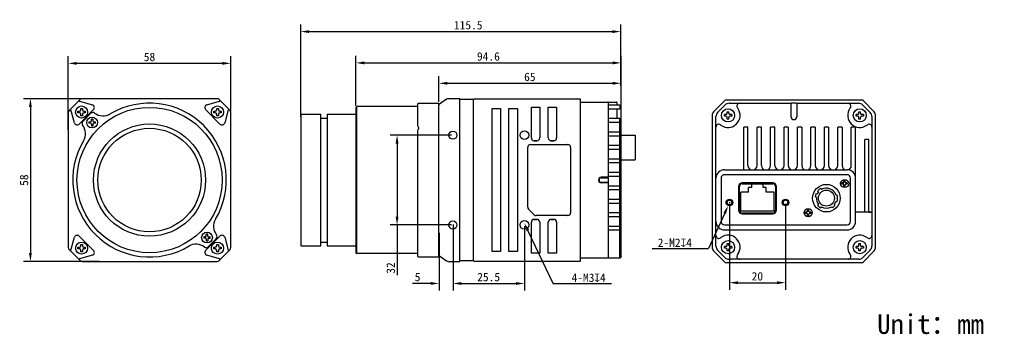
# Model space of a CAD drawing. Header units: millimetres. Extents: x 50 to 401, y 160 to 273.
import ezdxf

# ---------------------------------------------------------------- set-up
doc = ezdxf.new("R2010")
doc.units = ezdxf.units.MM
doc.header["$LTSCALE"] = 23.1
doc.header["$PDMODE"] = 3
doc.header["$PDSIZE"] = 8
doc.layers.get('0').update_dxf_attribs({"linetype": 'CONTINUOUS'})
doc.layers.get('Defpoints').update_dxf_attribs({"linetype": 'CONTINUOUS'})
doc.layers.add('20_ALL_FEATURES', color=7, linetype='CONTINUOUS')
doc.layers.add('51__DRAFT_DIMS', color=7, linetype='CONTINUOUS')
doc.styles.get("Standard").update_dxf_attribs({"font": 'simfang.ttf'})
doc.dimstyles.new('DIMSTYLE_1', dxfattribs={"dimtxt": 3, "dimasz": 3, "dimexe": 2.5, "dimexo": 0.5, "dimgap": 0.75, "dimtad": 1, "dimdsep": 46, "dimtxsty": 'STANDARD', "dimblk": '_FILLED', "dimblk1": '_FILLED', "dimblk2": '_FILLED', "dimcen": 0.09, "dimclrt": 3, "dimazin": 2, "dimtp": 0.3, "dimtm": 0.3, "dimtfac": 1, "dimtofl": 0, "dimtmove": 0, "dimatfit": 3, "dimldrblk": '_FILLED', "dimfxl": 1, "dimtolj": 1, "dimarcsym": 0})
doc.dimstyles.new('DIMSTYLE_2', dxfattribs={"dimtxt": 3, "dimasz": 3, "dimexe": 2.5, "dimexo": 0.5, "dimgap": 0.75, "dimtad": 1, "dimdec": 1, "dimdsep": 46, "dimtxsty": 'STANDARD', "dimblk": '_FILLED', "dimblk1": '_FILLED', "dimblk2": '_FILLED', "dimcen": 0.09, "dimclrt": 3, "dimadec": 1, "dimazin": 2, "dimtp": 0.3, "dimtm": 0.3, "dimtfac": 1, "dimtdec": 1, "dimtofl": 0, "dimtmove": 0, "dimatfit": 3, "dimldrblk": '_FILLED', "dimfxl": 1, "dimtolj": 1, "dimarcsym": 0})
doc.dimstyles.new('DIMSTYLE_3', dxfattribs={"dimtxt": 3, "dimasz": 3, "dimexe": 2.5, "dimexo": 0.5, "dimgap": 0.75, "dimtad": 1, "dimdsep": 46, "dimtxsty": 'STANDARD', "dimblk": '_FILLED', "dimblk1": '_FILLED', "dimblk2": '_FILLED', "dimcen": 0.09, "dimclrt": 3, "dimazin": 2, "dimtp": 0.2, "dimtm": 0.2, "dimtfac": 1, "dimtofl": 0, "dimtmove": 0, "dimatfit": 3, "dimldrblk": '_FILLED', "dimfxl": 1, "dimtolj": 1, "dimarcsym": 0})
doc.dimstyles.new('DIMSTYLE_4', dxfattribs={"dimtxt": 3, "dimasz": 3, "dimexe": 2.5, "dimexo": 0.5, "dimtad": 1, "dimdsep": 46, "dimtxsty": 'STANDARD', "dimblk": '_FILLED', "dimblk1": '_FILLED', "dimblk2": '_FILLED', "dimcen": 0.09, "dimclrt": 3, "dimazin": 2, "dimtp": 0.1, "dimtm": 0.1, "dimtfac": 1, "dimtofl": 0, "dimtmove": 0, "dimatfit": 1, "dimldrblk": '_FILLED', "dimfxl": 1, "dimtolj": 1, "dimarcsym": 0})
doc.dimstyles.new('DIMSTYLE_6', dxfattribs={"dimtxt": 3, "dimasz": 3, "dimexe": 2.5, "dimexo": 0.5, "dimgap": 0.75, "dimtad": 1, "dimdsep": 46, "dimtxsty": 'STANDARD', "dimblk": '_FILLED', "dimblk1": '_FILLED', "dimblk2": '_FILLED', "dimcen": 0.09, "dimclrt": 3, "dimazin": 2, "dimtp": 0.2, "dimtm": 0.2, "dimtfac": 1, "dimtofl": 0, "dimtmove": 0, "dimatfit": 3, "dimldrblk": '_FILLED', "dimfxl": 1, "dimtolj": 1, "dimarcsym": 0})

# ---------------------------------------------------------------- blocks, each defined once
blk = doc.blocks.new('_FILLED')
at = {"color": 0, "linetype": 'ByBlock'}
blk.add_solid([(0, 0), (-1, 0.17), (-1, -0.17)], dxfattribs=at)
blk = doc.blocks.new('*D1')
at = {"layer": '51__DRAFT_DIMS', "color": 0, "lineweight": -2}
for p, q in [((67.33, 233.3), (67.33, 259.45)), ((122.33, 256.95), (70.33, 256.95)), ((125.33, 239.93), (125.33, 259.45))]:
    blk.add_line(p, q, dxfattribs=at)
at = {"layer": 'Defpoints', "color": 0}
for p in [(67.33, 256.95), (125.33, 239.43), (67.33, 232.8)]:
    blk.add_point(p, dxfattribs=at)
at = {"layer": '51__DRAFT_DIMS', "color": 0, "linetype": 'ByBlock', "lineweight": -2, "xscale": 3, "yscale": 3, "zscale": 3, "rotation": 180}
blk.add_blockref('_FILLED', (67.33, 256.95), dxfattribs=at)
at = {"layer": '51__DRAFT_DIMS', "color": 0, "linetype": 'ByBlock', "lineweight": -2, "xscale": 3, "yscale": 3, "zscale": 3}
blk.add_blockref('_FILLED', (125.33, 256.95), dxfattribs=at)
at = {"layer": '51__DRAFT_DIMS', "color": 3, "insert": (96.31, 260.74), "char_height": 3, "attachment_point": 2}
blk.add_mtext('\\A1;\\A1;{\\C256;58}', dxfattribs=at)
blk = doc.blocks.new('*D2')
at = {"layer": '51__DRAFT_DIMS', "color": 0, "lineweight": -2}
for p, q in [((78.38, 244.35), (51.32, 244.35)), ((53.82, 241.35), (53.82, 189.35)), ((78.38, 186.35), (51.32, 186.35))]:
    blk.add_line(p, q, dxfattribs=at)
at = {"layer": 'Defpoints', "color": 0}
for p in [(78.88, 244.35), (53.82, 186.35), (78.88, 186.35)]:
    blk.add_point(p, dxfattribs=at)
at = {"layer": '51__DRAFT_DIMS', "color": 0, "linetype": 'ByBlock', "lineweight": -2, "xscale": 3, "yscale": 3, "zscale": 3}
for p, rotation in [((53.82, 244.35), 90), ((53.82, 186.35), 270)]:
    blk.add_blockref('_FILLED', p, dxfattribs=dict(at, rotation=rotation))
at = {"layer": '51__DRAFT_DIMS', "color": 3, "insert": (50.04, 215.32), "char_height": 3, "attachment_point": 2, "rotation": 90}
blk.add_mtext('\\A1;\\A1;{\\C256;58}', dxfattribs=at)
blk = doc.blocks.new('*D3')
at = {"layer": '51__DRAFT_DIMS', "color": 0, "lineweight": -2}
for p, q in [((169.97, 241.75), (169.97, 259.61)), ((172.97, 257.11), (261.61, 257.11)), ((264.61, 235.4), (264.61, 259.61))]:
    blk.add_line(p, q, dxfattribs=at)
at = {"layer": 'Defpoints', "color": 0}
for p in [(264.61, 257.11), (169.97, 241.25), (264.61, 234.9)]:
    blk.add_point(p, dxfattribs=at)
at = {"layer": '51__DRAFT_DIMS', "color": 0, "linetype": 'ByBlock', "lineweight": -2, "xscale": 3, "yscale": 3, "zscale": 3, "rotation": 180}
blk.add_blockref('_FILLED', (169.97, 257.11), dxfattribs=at)
at = {"layer": '51__DRAFT_DIMS', "color": 0, "linetype": 'ByBlock', "lineweight": -2, "xscale": 3, "yscale": 3, "zscale": 3}
blk.add_blockref('_FILLED', (264.61, 257.11), dxfattribs=at)
at = {"layer": '51__DRAFT_DIMS', "color": 3, "insert": (217.25, 260.92), "char_height": 3, "attachment_point": 2}
blk.add_mtext('\\A1;\\A1;{\\C256;94.6}', dxfattribs=at)
blk = doc.blocks.new('*D4')
at = {"layer": '51__DRAFT_DIMS', "color": 0, "lineweight": -2}
for p, q in [((199.57, 243.25), (199.57, 252.34)), ((202.57, 249.84), (261.61, 249.84)), ((264.61, 234.2), (264.61, 252.34))]:
    blk.add_line(p, q, dxfattribs=at)
at = {"layer": 'Defpoints', "color": 0}
for p in [(264.61, 249.84), (199.57, 242.75), (264.61, 233.7)]:
    blk.add_point(p, dxfattribs=at)
at = {"layer": '51__DRAFT_DIMS', "color": 0, "linetype": 'ByBlock', "lineweight": -2, "xscale": 3, "yscale": 3, "zscale": 3, "rotation": 180}
blk.add_blockref('_FILLED', (199.57, 249.84), dxfattribs=at)
at = {"layer": '51__DRAFT_DIMS', "color": 0, "linetype": 'ByBlock', "lineweight": -2, "xscale": 3, "yscale": 3, "zscale": 3}
blk.add_blockref('_FILLED', (264.61, 249.84), dxfattribs=at)
at = {"layer": '51__DRAFT_DIMS', "color": 3, "insert": (232.03, 253.63), "char_height": 3, "attachment_point": 2}
blk.add_mtext('\\A1;\\A1;{\\C256;65}', dxfattribs=at)
blk = doc.blocks.new('*D6')
at = {"layer": '51__DRAFT_DIMS', "color": 0, "lineweight": -2}
for p, q in [((204.07, 231.35), (182.15, 231.35)), ((184.65, 228.35), (184.65, 202.35)), ((204.07, 199.35), (182.15, 199.35)), ((184.65, 199.35), (184.65, 181.44))]:
    blk.add_line(p, q, dxfattribs=at)
at = {"layer": 'Defpoints', "color": 0}
for p in [(204.57, 231.35), (184.65, 199.35), (204.57, 199.35)]:
    blk.add_point(p, dxfattribs=at)
at = {"layer": '51__DRAFT_DIMS', "color": 0, "linetype": 'ByBlock', "lineweight": -2, "xscale": 3, "yscale": 3, "zscale": 3}
for p, rotation in [((184.65, 231.35), 90), ((184.65, 199.35), 270)]:
    blk.add_blockref('_FILLED', p, dxfattribs=dict(at, rotation=rotation))
at = {"layer": '51__DRAFT_DIMS', "color": 3, "insert": (180.87, 186.04), "char_height": 3, "attachment_point": 3, "rotation": 90}
blk.add_mtext('\\A1;\\A1;{\\C256;32}', dxfattribs=at)
blk = doc.blocks.new('*D10')
at = {"layer": '51__DRAFT_DIMS', "color": 0}
for p, q in [((303.25, 207.35), (303.43, 207.35)), ((303.34, 207.26), (303.34, 207.44))]:
    blk.add_line(p, q, dxfattribs=at)
at = {"layer": '51__DRAFT_DIMS', "color": 0, "lineweight": -2}
for p in [(301.56, 203.49), (275.67, 190.9)]:
    blk.add_line(p, (295.75, 190.9), dxfattribs=at)
at = {"layer": 'Defpoints', "color": 0}
for p in [(303.86, 208.49), (302.81, 206.22)]:
    blk.add_point(p, dxfattribs=at)
at = {"layer": '51__DRAFT_DIMS', "color": 0, "linetype": 'ByBlock', "lineweight": -2, "xscale": 3, "yscale": 3, "zscale": 3, "rotation": 65.2508382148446}
blk.add_blockref('_FILLED', (302.81, 206.22), dxfattribs=at)
at = {"layer": '51__DRAFT_DIMS', "color": 3, "insert": (289.84, 194.52), "char_height": 3, "attachment_point": 3}
blk.add_mtext('\\A1;{\\C256;2-M\\A1;2\\Fgdt.shx|c168;x\\fFangSong|b0|i0|c134|p0;4}', dxfattribs=at)
blk = doc.blocks.new('*D11')
at = {"layer": '51__DRAFT_DIMS', "color": 0, "lineweight": -2}
for p, q in [((303.25, 206.85), (303.25, 176.26)), ((323.25, 206.85), (323.25, 176.26)), ((306.25, 178.76), (320.25, 178.76))]:
    blk.add_line(p, q, dxfattribs=at)
at = {"layer": 'Defpoints', "color": 0}
for p in [(303.25, 207.35), (323.25, 207.35), (323.25, 178.76)]:
    blk.add_point(p, dxfattribs=at)
at = {"layer": '51__DRAFT_DIMS', "color": 0, "linetype": 'ByBlock', "lineweight": -2, "xscale": 3, "yscale": 3, "zscale": 3, "rotation": 180}
blk.add_blockref('_FILLED', (303.25, 178.76), dxfattribs=at)
at = {"layer": '51__DRAFT_DIMS', "color": 0, "linetype": 'ByBlock', "lineweight": -2, "xscale": 3, "yscale": 3, "zscale": 3}
blk.add_blockref('_FILLED', (323.25, 178.76), dxfattribs=at)
at = {"layer": '51__DRAFT_DIMS', "color": 3, "insert": (313.22, 182.55), "char_height": 3, "attachment_point": 2}
blk.add_mtext('\\A1;\\A1;{\\C256;20}', dxfattribs=at)
blk = doc.blocks.new('*D20')
at = {"layer": '51__DRAFT_DIMS', "color": 0, "lineweight": -2}
for p in [(231.36, 197.3), (261.15, 178.38)]:
    blk.add_line(p, (240.34, 178.38), dxfattribs=at)
at = {"layer": 'Defpoints', "color": 0}
for p in [(230.07, 200.01), (231.15, 197.75)]:
    blk.add_point(p, dxfattribs=at)
at = {"layer": '51__DRAFT_DIMS', "color": 0, "linetype": 'ByBlock', "lineweight": -2, "xscale": 3, "yscale": 3, "zscale": 3, "rotation": 115.3839413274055}
blk.add_blockref('_FILLED', (230.07, 200.01), dxfattribs=at)
at = {"layer": '51__DRAFT_DIMS', "color": 3, "insert": (246.92, 182.04), "char_height": 3, "attachment_point": 1}
blk.add_mtext('\\A1;{\\C256;4-M\\A1;3\\Fgdt.shx|c168;x\\fFangSong|b0|i0|c0|p0;4}', dxfattribs=at)
blk = doc.blocks.new('*D100')
at = {"layer": '51__DRAFT_DIMS', "color": 0, "lineweight": -2}
for p, q in [((150.27, 238), (150.27, 270.76)), ((264.44, 248.9), (264.44, 270.76)), ((153.27, 268.26), (261.44, 268.26))]:
    blk.add_line(p, q, dxfattribs=at)
at = {"layer": 'Defpoints', "color": 0}
for p in [(264.44, 268.26), (264.44, 248.4), (150.27, 237.5)]:
    blk.add_point(p, dxfattribs=at)
at = {"layer": '51__DRAFT_DIMS', "color": 0, "linetype": 'ByBlock', "lineweight": -2, "xscale": 3, "yscale": 3, "zscale": 3, "rotation": 180}
blk.add_blockref('_FILLED', (150.27, 268.26), dxfattribs=at)
at = {"layer": '51__DRAFT_DIMS', "color": 0, "linetype": 'ByBlock', "lineweight": -2, "xscale": 3, "yscale": 3, "zscale": 3}
blk.add_blockref('_FILLED', (264.44, 268.26), dxfattribs=at)
at = {"layer": '51__DRAFT_DIMS', "color": 3, "insert": (210.04, 270.53), "char_height": 3, "attachment_point": 5}
blk.add_mtext('\\A1;{\\C256;115.5}', dxfattribs=at)
blk = doc.blocks.new('*D110')
at = {"layer": '51__DRAFT_DIMS', "color": 0, "lineweight": -2}
for p, q in [((204.64, 198.95), (204.64, 175.98)), ((230.14, 198.95), (230.14, 175.98)), ((207.64, 178.48), (227.14, 178.48))]:
    blk.add_line(p, q, dxfattribs=at)
at = {"layer": 'Defpoints', "color": 0}
for p in [(204.64, 199.45), (230.14, 199.45), (230.14, 178.48)]:
    blk.add_point(p, dxfattribs=at)
at = {"layer": '51__DRAFT_DIMS', "color": 0, "linetype": 'ByBlock', "lineweight": -2, "xscale": 3, "yscale": 3, "zscale": 3, "rotation": 180}
blk.add_blockref('_FILLED', (204.64, 178.48), dxfattribs=at)
at = {"layer": '51__DRAFT_DIMS', "color": 0, "linetype": 'ByBlock', "lineweight": -2, "xscale": 3, "yscale": 3, "zscale": 3}
blk.add_blockref('_FILLED', (230.14, 178.48), dxfattribs=at)
at = {"layer": '51__DRAFT_DIMS', "color": 3, "insert": (217.33, 182.28), "char_height": 3, "attachment_point": 2}
blk.add_mtext('\\A1;\\A1;{\\C256;25.5}', dxfattribs=at)
blk = doc.blocks.new('*D111')
at = {"layer": '51__DRAFT_DIMS', "color": 0, "lineweight": -2}
for p, q in [((204.64, 199.45), (204.64, 176)), ((199.64, 196.51), (199.64, 176)), ((196.64, 178.5), (190.2, 178.5)), ((207.64, 178.5), (210.64, 178.5))]:
    blk.add_line(p, q, dxfattribs=at)
at = {"layer": 'Defpoints', "color": 0}
for p in [(199.64, 197.01), (204.64, 199.95), (204.64, 178.5)]:
    blk.add_point(p, dxfattribs=at)
at = {"layer": '51__DRAFT_DIMS', "color": 0, "linetype": 'ByBlock', "lineweight": -2, "xscale": 3, "yscale": 3, "zscale": 3}
blk.add_blockref('_FILLED', (199.64, 178.5), dxfattribs=at)
at = {"layer": '51__DRAFT_DIMS', "color": 0, "linetype": 'ByBlock', "lineweight": -2, "xscale": 3, "yscale": 3, "zscale": 3, "rotation": 180}
blk.add_blockref('_FILLED', (204.64, 178.5), dxfattribs=at)
at = {"layer": '51__DRAFT_DIMS', "color": 3, "insert": (190.95, 182.29), "char_height": 3, "attachment_point": 1}
blk.add_mtext('\\A1;\\A1;{\\C256;5}', dxfattribs=at)

msp = doc.modelspace()

# ---------------------------------------------------------------- linework, layer by layer
for p, q in [((353.042, 203.963), (348.224, 203.963)), ((353.047, 203.927), (354.047, 203.927)), ((354.047, 203.927), (353.047, 203.927))]:
    msp.add_line(p, q)
at = {"layer": '20_ALL_FEATURES'}
for p, q in [((67.626, 240.142), (71.54, 244.056)), ((71.351, 243.446), (75.929, 242.152)), ((120.418, 244.349), (72.247, 244.349)), ((116.736, 242.152), (121.315, 243.446)), ((125.04, 240.142), (121.126, 244.056)), ((191.975, 242.449), (192.275, 242.749)), ((191.975, 242.448), (191.975, 234.747)), ((192.275, 242.749), (199.575, 242.749)), ((199.575, 187.948), (199.575, 242.749)), ((202.317, 244.168), (199.746, 242.368)), ((207.075, 244.349), (202.89, 244.349)), ((207.075, 186.349), (207.075, 244.349)), ((207.075, 243.049), (207.175, 243.049)), ((207.175, 244.199), (211.975, 244.199)), ((211.975, 186.499), (211.975, 244.199)), ((212.075, 243.249), (211.975, 243.249)), ((212.075, 244.349), (249.875, 244.349)), ((227.575, 244.349), (249.875, 244.349)), ((227.575, 244.349), (249.875, 244.349)), ((249.875, 244.349), (250.075, 244.149)), ((249.875, 244.349), (250.075, 244.149)), ((249.875, 244.349), (250.075, 244.149)), ((249.875, 244.349), (250.075, 244.149)), ((250.075, 186.549), (250.075, 244.149)), ((250.075, 186.549), (250.075, 244.149)), ((250.075, 186.549), (250.075, 244.149)), ((250.075, 186.549), (250.075, 244.149)), ((250.075, 243.149), (262.815, 243.149)), ((250.075, 243.149), (262.815, 243.149)), ((260.015, 242.949), (260.015, 237.349)), ((260.015, 242.949), (260.015, 237.349)), ((263.015, 242.949), (263.015, 242.149)), ((263.015, 242.949), (263.015, 242.149)), ((297.54, 239.692), (301.454, 243.606)), ((302.161, 243.899), (350.333, 243.899)), ((303.125, 242.699), (325.247, 242.699)), ((325.247, 242.699), (325.447, 242.899)), ((325.247, 237.899), (325.247, 242.699)), ((325.447, 242.899), (327.047, 242.899)), ((327.047, 242.899), (327.247, 242.699)), ((327.247, 242.699), (327.247, 237.899)), ((327.247, 242.699), (327.44, 242.699)), ((327.447, 242.699), (349.369, 242.699)), ((351.04, 243.606), (354.954, 239.692)), ((67.333, 239.434), (67.333, 191.263)), ((69.53, 235.753), (68.236, 240.331)), ((70.783, 239.299), (70.783, 239.899)), ((70.783, 239.899), (71.283, 239.899)), ((71.283, 239.299), (70.783, 239.299)), ((71.199, 235.317), (76.364, 240.482)), ((71.783, 240.399), (71.783, 240.899)), ((71.783, 240.899), (72.383, 240.899)), ((72.383, 240.899), (72.383, 240.399)), ((75.418, 239.162), (72.519, 236.264)), ((72.883, 239.899), (73.383, 239.899)), ((73.383, 239.299), (72.883, 239.299)), ((73.383, 239.899), (73.383, 239.299)), ((121.466, 235.317), (116.301, 240.482)), ((119.283, 239.299), (119.283, 239.899)), ((119.283, 239.899), (119.783, 239.899)), ((119.783, 239.299), (119.283, 239.299)), ((120.283, 240.399), (120.283, 240.899)), ((120.283, 240.899), (120.883, 240.899)), ((120.883, 240.899), (120.883, 240.399)), ((121.383, 239.899), (121.883, 239.899)), ((121.883, 239.299), (121.383, 239.299)), ((121.883, 239.899), (121.883, 239.299)), ((124.43, 240.331), (123.136, 235.753)), ((125.333, 191.263), (125.333, 239.434)), ((169.975, 241.249), (170.275, 241.549)), ((169.975, 241.248), (169.975, 189.449)), ((170.275, 189.149), (170.275, 241.549)), ((191.975, 241.549), (170.275, 241.549)), ((218.575, 189.849), (218.575, 240.849)), ((218.575, 240.849), (221.575, 240.849)), ((218.575, 189.849), (218.575, 240.849)), ((218.575, 240.849), (221.575, 240.849)), ((221.575, 240.849), (221.575, 189.849)), ((221.575, 240.849), (221.575, 189.849)), ((224.575, 189.849), (224.575, 240.849)), ((224.575, 240.849), (227.575, 240.849)), ((224.575, 189.849), (224.575, 240.849)), ((224.575, 240.849), (227.575, 240.849)), ((224.575, 189.849), (224.575, 240.849)), ((224.575, 240.849), (227.575, 240.849)), ((227.575, 240.849), (227.575, 189.849)), ((227.575, 240.849), (227.575, 189.849)), ((227.575, 240.849), (227.575, 189.849)), ((232.575, 230.349), (232.575, 241.349)), ((232.575, 241.349), (235.575, 241.349)), ((232.575, 230.349), (232.575, 241.349)), ((232.575, 241.349), (235.575, 241.349)), ((232.575, 230.349), (232.575, 241.349)), ((232.575, 241.349), (235.575, 241.349)), ((235.575, 241.349), (235.575, 230.349)), ((235.575, 241.349), (235.575, 230.349)), ((235.575, 241.349), (235.575, 230.349)), ((238.575, 241.349), (241.575, 241.349)), ((238.575, 230.349), (238.575, 241.349)), ((238.575, 230.349), (238.575, 241.349)), ((238.575, 241.349), (241.575, 241.349)), ((238.575, 230.349), (238.575, 241.349)), ((238.575, 241.349), (241.575, 241.349)), ((241.575, 241.349), (241.575, 230.349)), ((241.575, 241.349), (241.575, 230.349)), ((241.575, 241.349), (241.575, 230.349)), ((260.015, 242.149), (264.115, 242.149)), ((260.015, 242.149), (264.115, 242.149)), ((264.115, 240.649), (260.015, 240.649)), ((264.115, 240.649), (260.015, 240.649)), ((263.015, 240.649), (263.015, 237.349)), ((263.015, 240.649), (263.015, 237.349)), ((264.115, 242.149), (264.115, 240.649)), ((264.115, 242.149), (264.115, 240.649)), ((297.247, 190.814), (297.247, 238.985)), ((299.033, 239.435), (301.711, 242.114)), ((302.447, 239.199), (302.447, 239.699)), ((302.447, 239.699), (303.047, 239.699)), ((303.047, 239.199), (303.047, 239.699)), ((306.234, 240.915), (306.091, 241.114)), ((346.403, 241.114), (346.26, 240.915)), ((349.447, 239.199), (349.447, 239.699)), ((349.447, 239.699), (350.047, 239.699)), ((350.047, 239.199), (350.047, 239.699)), ((350.783, 242.114), (353.461, 239.435)), ((355.247, 238.985), (355.247, 190.814)), ((71.783, 238.299), (71.783, 238.799)), ((72.383, 238.299), (71.783, 238.299)), ((72.383, 238.799), (72.383, 238.299)), ((74.662, 236.105), (75.277, 236.105)), ((75.277, 235.605), (74.662, 235.605)), ((75.577, 236.405), (75.577, 237.019)), ((76.077, 237.019), (76.077, 236.405)), ((76.377, 236.105), (76.991, 236.105)), ((76.991, 235.605), (76.377, 235.605)), ((120.283, 238.299), (120.283, 238.799)), ((120.883, 238.299), (120.283, 238.299)), ((120.883, 238.799), (120.883, 238.299)), ((150.271, 238.649), (150.471, 238.849)), ((150.271, 238.649), (150.271, 192.049)), ((150.471, 238.849), (157.471, 238.849)), ((157.471, 191.849), (157.471, 238.849)), ((157.471, 237.449), (159.671, 237.449)), ((159.671, 238.849), (159.671, 191.849)), ((159.671, 238.849), (169.975, 238.849)), ((264.115, 237.349), (259.952, 237.349)), ((264.115, 237.349), (259.952, 237.349)), ((260.015, 237.109), (260.015, 216.24)), ((260.015, 237.109), (260.015, 216.24)), ((264.115, 235.849), (260.015, 235.849)), ((264.115, 235.849), (260.015, 235.849)), ((264.115, 187.549), (264.115, 237.349)), ((264.115, 237.349), (264.615, 236.849)), ((264.115, 187.549), (264.115, 237.349)), ((264.115, 237.349), (264.615, 236.849)), ((264.615, 188.049), (264.615, 236.849)), ((264.615, 188.049), (264.615, 236.849)), ((298.447, 191.778), (298.447, 238.021)), ((301.447, 238.099), (301.447, 238.699)), ((301.947, 238.699), (301.447, 238.699)), ((301.947, 238.099), (301.447, 238.099)), ((302.447, 237.099), (302.447, 237.599)), ((303.047, 237.099), (302.447, 237.099)), ((303.047, 237.099), (303.047, 237.599)), ((304.047, 238.699), (303.547, 238.699)), ((304.047, 238.099), (303.547, 238.099)), ((304.047, 238.699), (304.047, 238.099)), ((348.447, 238.099), (348.447, 238.699)), ((348.947, 238.699), (348.447, 238.699)), ((348.947, 238.099), (348.447, 238.099)), ((349.447, 237.099), (349.447, 237.599)), ((350.047, 237.099), (349.447, 237.099)), ((350.047, 237.099), (350.047, 237.599)), ((351.047, 238.699), (350.547, 238.699)), ((351.047, 238.099), (350.547, 238.099)), ((351.047, 238.699), (351.047, 238.099)), ((354.047, 238.021), (354.047, 191.778)), ((75.577, 235.305), (75.577, 234.691)), ((76.077, 235.305), (76.077, 234.691)), ((191.975, 232.959), (191.975, 188.249)), ((260.015, 232.549), (264.115, 232.549)), ((260.015, 232.549), (264.115, 232.549)), ((300.032, 235.056), (300.231, 234.912)), ((308.347, 219.049), (308.347, 234.249)), ((309.847, 234.249), (308.347, 234.249)), ((309.847, 220.549), (309.847, 234.249)), ((313.147, 220.549), (313.147, 234.249)), ((314.647, 234.249), (313.147, 234.249)), ((314.647, 220.549), (314.647, 234.249)), ((317.947, 220.549), (317.947, 234.249)), ((319.447, 234.249), (317.947, 234.249)), ((319.447, 220.549), (319.447, 234.249)), ((322.747, 220.549), (322.747, 234.249)), ((324.247, 234.249), (322.747, 234.249)), ((324.247, 234.249), (324.247, 220.549)), ((327.547, 220.549), (327.547, 234.249)), ((329.047, 234.249), (327.547, 234.249)), ((329.047, 234.249), (329.047, 220.549)), ((332.347, 220.549), (332.347, 234.249)), ((333.847, 234.249), (332.347, 234.249)), ((333.847, 234.249), (333.847, 220.549)), ((337.147, 220.549), (337.147, 234.249)), ((338.647, 234.249), (337.147, 234.249)), ((338.647, 234.249), (338.647, 220.549)), ((341.947, 220.549), (341.947, 234.249)), ((343.447, 234.249), (341.947, 234.249)), ((343.447, 234.249), (343.447, 220.549)), ((348.007, 234.249), (346.747, 234.249)), ((346.747, 220.549), (346.747, 234.249)), ((348.247, 200.599), (348.247, 234.312)), ((352.263, 234.912), (352.462, 235.056)), ((234.575, 229.349), (233.575, 229.349)), ((233.575, 229.349), (234.575, 229.349)), ((233.575, 229.349), (234.575, 229.349)), ((240.575, 229.349), (239.575, 229.349)), ((239.575, 229.349), (240.575, 229.349)), ((239.575, 229.349), (240.575, 229.349)), ((264.115, 231.049), (260.015, 231.049)), ((264.115, 231.049), (260.015, 231.049)), ((264.615, 231.374), (269.615, 231.374)), ((269.615, 231.373), (269.615, 222.524)), ((353.047, 229.749), (351.547, 229.749)), ((351.547, 203.927), (351.547, 229.749)), ((353.047, 203.927), (353.047, 229.749)), ((231.275, 205.713), (231.275, 226.999)), ((231.275, 205.713), (231.275, 226.999)), ((231.275, 205.713), (231.275, 226.999)), ((232.275, 227.999), (245.575, 227.999)), ((232.275, 227.999), (245.575, 227.999)), ((232.275, 227.999), (245.575, 227.999)), ((246.575, 226.999), (246.575, 203.699)), ((246.575, 226.999), (246.575, 203.699)), ((260.015, 227.749), (264.115, 227.749)), ((260.015, 227.749), (264.115, 227.749)), ((264.115, 226.249), (260.015, 226.249)), ((264.115, 226.249), (260.015, 226.249)), ((260.015, 222.949), (264.115, 222.949)), ((260.015, 222.949), (264.115, 222.949)), ((264.115, 221.449), (260.015, 221.449)), ((264.115, 221.449), (260.015, 221.449)), ((264.615, 222.524), (269.615, 222.524)), ((260.015, 218.149), (264.115, 218.149)), ((260.015, 218.149), (264.115, 218.149)), ((301.447, 219.049), (345.247, 219.049)), ((259.815, 216.349), (257.515, 216.349)), ((259.815, 216.349), (257.515, 216.349)), ((257.515, 216.149), (260.015, 216.149)), ((257.515, 216.149), (260.015, 216.149)), ((257.515, 214.549), (260.015, 214.549)), ((257.515, 214.549), (260.015, 214.549)), ((259.815, 214.349), (257.515, 214.349)), ((259.815, 214.349), (257.515, 214.349)), ((259.815, 216.349), (260.015, 216.149)), ((259.815, 216.349), (260.015, 216.149)), ((260.015, 214.549), (259.815, 214.349)), ((260.015, 214.549), (259.815, 214.349)), ((264.115, 216.649), (260.015, 216.649)), ((264.115, 216.649), (260.015, 216.649)), ((260.015, 216.149), (260.015, 214.549)), ((260.015, 216.149), (260.015, 214.549)), ((260.015, 214.462), (260.015, 214.156)), ((260.015, 214.462), (260.015, 214.156)), ((300.247, 216.049), (300.247, 200.599)), ((345.247, 217.249), (301.447, 217.249)), ((318.702, 214.349), (307.792, 214.349)), ((343.897, 214.349), (343.397, 214.349)), ((343.397, 213.849), (343.397, 214.349)), ((344.097, 215.049), (344.597, 215.049)), ((344.097, 214.549), (344.097, 215.049)), ((344.597, 214.549), (344.597, 215.049)), ((345.297, 214.349), (344.797, 214.349)), ((345.297, 214.349), (345.297, 213.849)), ((346.447, 200.599), (346.447, 216.049)), ((260.015, 214.149), (260.015, 187.749)), ((260.015, 214.149), (260.015, 187.749)), ((260.015, 213.349), (264.115, 213.349)), ((260.015, 213.349), (264.115, 213.349)), ((264.115, 211.849), (260.015, 211.849)), ((264.115, 211.849), (260.015, 211.849)), ((306.492, 213.049), (306.492, 204.599)), ((306.792, 204.599), (306.792, 213.049)), ((307.292, 204.245), (307.292, 211.055)), ((310.097, 211.055), (307.292, 211.055)), ((307.792, 214.049), (318.702, 214.049)), ((310.097, 211.055), (310.097, 212.745)), ((311.197, 212.745), (310.097, 212.745)), ((311.197, 212.745), (311.197, 213.941)), ((315.297, 212.745), (315.297, 213.941)), ((316.397, 212.745), (315.297, 212.745)), ((316.397, 211.055), (316.397, 212.745)), ((319.202, 211.055), (316.397, 211.055)), ((319.202, 204.245), (319.202, 211.055)), ((319.702, 213.049), (319.702, 204.599)), ((320.002, 204.599), (320.002, 213.049)), ((335.073, 211.194), (334.812, 211.505)), ((335.808, 212.341), (336.069, 212.03)), ((343.897, 213.849), (343.397, 213.849)), ((344.097, 213.149), (344.097, 213.649)), ((344.597, 213.149), (344.097, 213.149)), ((344.597, 213.149), (344.597, 213.649)), ((345.297, 213.849), (344.797, 213.849)), ((260.015, 208.549), (264.115, 208.549)), ((260.015, 208.549), (264.115, 208.549)), ((334.259, 209.188), (333.866, 209.293)), ((334.203, 210.549), (334.595, 210.444)), ((341.258, 210.049), (341.678, 210.049)), ((341.258, 207.749), (341.678, 207.749)), ((231.568, 205.006), (233.582, 202.992)), ((233.582, 202.992), (231.568, 205.006)), ((233.582, 202.992), (231.568, 205.006)), ((264.115, 207.049), (260.015, 207.049)), ((264.115, 207.049), (260.015, 207.049)), ((319.202, 204.245), (307.292, 204.245)), ((330.897, 203.949), (330.397, 203.949)), ((330.397, 203.449), (330.397, 203.949)), ((331.097, 204.649), (331.597, 204.649)), ((331.097, 204.149), (331.097, 204.649)), ((331.597, 204.149), (331.597, 204.649)), ((332.297, 203.949), (331.797, 203.949)), ((332.297, 203.949), (332.297, 203.449)), ((334.812, 206.294), (335.073, 206.605)), ((336.069, 205.769), (335.808, 205.458)), ((339.625, 205.769), (339.886, 205.458)), ((340.621, 206.605), (340.882, 206.294)), ((232.575, 189.349), (232.575, 200.349)), ((232.575, 189.349), (232.575, 200.349)), ((232.575, 189.349), (232.575, 200.349)), ((233.575, 201.349), (234.575, 201.349)), ((234.575, 201.349), (233.575, 201.349)), ((234.575, 201.349), (233.575, 201.349)), ((245.575, 202.699), (234.289, 202.699)), ((245.575, 202.699), (234.289, 202.699)), ((245.575, 202.699), (234.289, 202.699)), ((235.575, 200.349), (235.575, 189.349)), ((235.575, 200.349), (235.575, 189.349)), ((235.575, 200.349), (235.575, 189.349)), ((238.575, 189.349), (238.575, 200.349)), ((238.575, 189.349), (238.575, 200.349)), ((238.575, 189.349), (238.575, 200.349)), ((239.575, 201.349), (240.575, 201.349)), ((240.575, 201.349), (239.575, 201.349)), ((240.575, 201.349), (239.575, 201.349)), ((241.575, 200.349), (241.575, 189.349)), ((241.575, 200.349), (241.575, 189.349)), ((241.575, 200.349), (241.575, 189.349)), ((260.015, 203.749), (264.115, 203.749)), ((260.015, 203.749), (264.115, 203.749)), ((264.115, 202.249), (260.015, 202.249)), ((264.115, 202.249), (260.015, 202.249)), ((318.702, 203.599), (307.792, 203.599)), ((307.792, 203.299), (318.702, 203.299)), ((330.897, 203.449), (330.397, 203.449)), ((331.097, 202.749), (331.097, 203.249)), ((331.597, 202.749), (331.097, 202.749)), ((331.597, 202.749), (331.597, 203.249)), ((332.297, 203.449), (331.797, 203.449)), ((260.015, 198.949), (264.115, 198.949)), ((260.015, 198.949), (264.115, 198.949)), ((264.115, 197.449), (260.015, 197.449)), ((264.115, 197.449), (260.015, 197.449)), ((301.447, 199.399), (345.247, 199.399)), ((301.447, 197.599), (345.247, 197.599)), ((68.236, 190.367), (69.53, 194.945)), ((76.364, 190.215), (71.199, 195.38)), ((116.289, 195.093), (115.675, 195.093)), ((116.289, 194.593), (115.675, 194.593)), ((121.466, 195.38), (116.301, 190.215)), ((116.589, 195.393), (116.589, 196.007)), ((116.589, 194.293), (116.589, 193.679)), ((117.089, 195.393), (117.089, 196.007)), ((117.089, 194.293), (117.089, 193.679)), ((120.146, 194.434), (117.248, 191.535)), ((117.389, 195.093), (118.003, 195.093)), ((117.389, 194.593), (118.003, 194.593)), ((123.136, 194.945), (124.43, 190.367)), ((157.471, 193.249), (159.671, 193.249)), ((300.223, 194.884), (300.034, 194.746)), ((352.46, 194.746), (352.271, 194.884)), ((71.54, 186.642), (67.626, 190.556)), ((70.783, 190.799), (70.783, 191.399)), ((70.783, 191.399), (71.283, 191.399)), ((71.283, 190.799), (70.783, 190.799)), ((71.783, 191.899), (71.783, 192.399)), ((71.783, 192.399), (72.383, 192.399)), ((71.783, 189.799), (71.783, 190.299)), ((72.383, 189.799), (71.783, 189.799)), ((72.383, 192.399), (72.383, 191.899)), ((72.383, 190.299), (72.383, 189.799)), ((72.883, 191.399), (73.383, 191.399)), ((73.383, 190.799), (72.883, 190.799)), ((73.383, 191.399), (73.383, 190.799)), ((119.283, 191.399), (119.783, 191.399)), ((119.283, 190.799), (119.283, 191.399)), ((119.783, 190.799), (119.283, 190.799)), ((120.283, 192.399), (120.883, 192.399)), ((120.283, 191.899), (120.283, 192.399)), ((120.283, 189.799), (120.283, 190.299)), ((120.883, 189.799), (120.283, 189.799)), ((120.883, 192.399), (120.883, 191.899)), ((120.883, 190.299), (120.883, 189.799)), ((125.04, 190.556), (121.126, 186.642)), ((121.383, 191.399), (121.883, 191.399)), ((121.883, 190.799), (121.383, 190.799)), ((121.883, 191.399), (121.883, 190.799)), ((150.271, 192.049), (150.471, 191.849)), ((150.471, 191.849), (157.471, 191.849)), ((159.671, 191.849), (169.975, 191.849)), ((221.575, 189.849), (218.575, 189.849)), ((221.575, 189.849), (218.575, 189.849)), ((227.575, 189.849), (224.575, 189.849)), ((227.575, 189.849), (224.575, 189.849)), ((227.575, 189.849), (224.575, 189.849)), ((301.454, 186.192), (297.54, 190.106)), ((301.711, 187.685), (299.033, 190.364)), ((301.447, 191.099), (301.447, 191.699)), ((301.947, 191.699), (301.447, 191.699)), ((301.947, 191.099), (301.447, 191.099)), ((302.447, 192.199), (302.447, 192.699)), ((302.447, 192.699), (303.047, 192.699)), ((302.447, 190.099), (302.447, 190.599)), ((303.047, 190.099), (302.447, 190.099)), ((303.047, 192.199), (303.047, 192.699)), ((303.047, 190.099), (303.047, 190.599)), ((304.047, 191.699), (303.547, 191.699)), ((304.047, 191.099), (303.547, 191.099)), ((304.047, 191.699), (304.047, 191.099)), ((348.447, 191.099), (348.447, 191.699)), ((348.947, 191.699), (348.447, 191.699)), ((348.947, 191.099), (348.447, 191.099)), ((349.447, 192.199), (349.447, 192.699)), ((349.447, 192.699), (350.047, 192.699)), ((349.447, 190.099), (349.447, 190.599)), ((350.047, 190.099), (349.447, 190.099)), ((350.047, 192.199), (350.047, 192.699)), ((350.047, 190.099), (350.047, 190.599)), ((351.047, 191.699), (350.547, 191.699)), ((351.047, 191.099), (350.547, 191.099)), ((353.461, 190.364), (350.783, 187.685)), ((354.954, 190.106), (351.04, 186.192)), ((351.047, 191.699), (351.047, 191.099)), ((75.929, 188.546), (71.351, 187.252)), ((72.247, 186.349), (120.418, 186.349)), ((121.315, 187.252), (116.736, 188.546)), ((169.975, 189.449), (170.275, 189.149)), ((191.975, 189.149), (170.275, 189.149)), ((191.975, 188.249), (192.275, 187.949)), ((192.275, 187.949), (199.575, 187.949)), ((199.746, 188.329), (202.317, 186.529)), ((202.89, 186.349), (207.075, 186.349)), ((207.175, 187.649), (207.075, 187.649)), ((211.975, 186.499), (207.175, 186.499)), ((212.075, 187.449), (211.975, 187.449)), ((249.875, 186.349), (212.075, 186.349)), ((235.575, 189.349), (232.575, 189.349)), ((235.575, 189.349), (232.575, 189.349)), ((235.575, 189.349), (232.575, 189.349)), ((241.575, 189.349), (238.575, 189.349)), ((241.575, 189.349), (238.575, 189.349)), ((241.575, 189.349), (238.575, 189.349)), ((250.075, 186.549), (249.875, 186.349)), ((250.075, 186.549), (249.875, 186.349)), ((264.115, 187.549), (250.075, 187.549)), ((264.115, 187.549), (250.075, 187.549)), ((264.615, 188.049), (264.115, 187.549)), ((264.615, 188.049), (264.115, 187.549)), ((349.369, 187.099), (303.125, 187.099)), ((306.094, 188.685), (306.235, 188.881)), ((346.259, 188.881), (346.4, 188.685)), ((350.333, 185.899), (302.161, 185.899))]:
    msp.add_line(p, q, dxfattribs=at)
for centre, radius in [((72.083, 239.599), 2.15), ((96.333, 215.349), 25.9), ((120.583, 239.599), 2.15), ((302.747, 238.399), 2.35), ((349.747, 238.399), 2.35), ((75.827, 235.855), 1.925), ((96.333, 215.349), 20), ((96.333, 215.349), 18.45), ((204.575, 231.349), 1.45), ((230.075, 231.349), 1.55), ((230.075, 231.349), 1.55), ((230.075, 231.349), 1.55), ((344.347, 214.099), 1.45), ((337.847, 208.899), 4.925), ((337.847, 208.899), 2.85), ((303.247, 207.354), 1.2), ((303.247, 207.354), 0.8), ((323.247, 207.354), 1.2), ((323.247, 207.354), 0.8), ((331.347, 203.699), 1.45), ((204.575, 199.349), 1.45), ((230.075, 199.349), 1.55), ((230.075, 199.349), 1.55), ((230.075, 199.349), 1.55), ((116.839, 194.843), 1.925), ((72.083, 191.099), 2.15), ((120.583, 191.099), 2.15), ((302.747, 191.399), 2.35), ((349.747, 191.399), 2.35)]:
    msp.add_circle(centre, radius, dxfattribs=at)
for centre, radius, start, end in [((71.405, 243.638), 0.2, 135, 254.21593), ((72.247, 243.349), 1, 90, 135), ((96.333, 215.355), 27.395, 329.36447, 120.72523), ((120.418, 243.349), 1, 45, 90), ((121.26, 243.638), 0.2, 285.78407, 45), ((202.89, 243.349), 1, 90, 124.99202), ((202.754, 243.699), 0.635, 128.5636, 131.27303), ((259.815, 242.949), 0.2, 0, 90), ((259.815, 242.949), 0.2, 0, 90), ((262.815, 242.949), 0.2, 0, 90), ((262.815, 242.949), 0.2, 0, 90), ((302.161, 242.899), 1, 90, 135), ((303.125, 240.699), 2, 90, 135), ((306.902, 241.699), 1, 90, 215.8089), ((345.592, 241.699), 1, 324.1911, 90), ((349.369, 240.699), 2, 45, 90), ((350.333, 242.899), 1, 45, 90), ((68.333, 239.434), 1, 135, 180), ((68.134, 239.631), 0.803, 191.50652, 193.77416), ((68.043, 240.276), 0.2, 15.78407, 135), ((71.283, 240.399), 0.5, 270, 360), ((71.283, 238.799), 0.5, 0, 90), ((72.883, 240.399), 0.5, 180, 270), ((72.883, 238.799), 0.5, 90, 180), ((76.125, 238.455), 1, 52.36499, 135), ((75.657, 241.189), 1, 315, 74.21593), ((79.789, 243.206), 5, 232.36499, 300.70505), ((117.008, 241.189), 1, 105.78407, 225), ((119.783, 240.399), 0.5, 270, 360), ((119.783, 238.799), 0.5, 0, 90), ((121.383, 240.399), 0.5, 180, 270), ((121.383, 238.799), 0.5, 90, 180), ((124.622, 240.276), 0.2, 45, 164.21593), ((124.333, 239.434), 1, 0, 45), ((199.975, 242.04), 0.4, 124.99175, 180), ((298.247, 238.985), 1, 135, 180), ((300.447, 238.021), 2, 135, 180), ((302.747, 238.399), 4.3, 234.1911, 35.8089), ((301.947, 239.199), 0.5, 270, 0), ((303.547, 239.199), 0.5, 180, 270), ((349.747, 238.399), 4.3, 144.1911, 305.8089), ((348.947, 239.199), 0.5, 270, 0), ((350.547, 239.199), 0.5, 180, 270), ((352.047, 238.021), 2, 0, 45), ((354.247, 238.985), 1, 0, 45), ((70.492, 236.025), 1, 195.78407, 315), ((73.226, 235.557), 1, 135, 217.63501), ((80.292, 235.855), 5.635, 177.45733, 182.54267), ((75.277, 236.405), 0.3, 270, 360), ((75.277, 235.305), 0.3, 0, 90), ((75.823, 231.533), 5.491, 89.96431, 92.57358), ((75.829, 231.502), 5.523, 87.43545, 90.02991), ((76.377, 236.405), 0.3, 180, 270), ((76.377, 235.305), 0.3, 90, 180), ((71.361, 235.855), 5.635, 357.45733, 2.54267), ((122.173, 236.025), 1, 224.99994, 344.21593), ((301.947, 237.599), 0.5, 0, 90), ((303.547, 237.599), 0.5, 90, 180), ((326.247, 237.899), 1, 180, 0), ((348.947, 237.599), 0.5, 0, 90), ((350.547, 237.599), 0.5, 90, 180), ((68.475, 231.893), 5, 329.29495, 37.63501), ((75.823, 240.177), 5.492, 267.42648, 270.03563), ((75.83, 240.177), 5.491, 269.96431, 272.57358), ((299.447, 234.245), 1, 54.1911, 180), ((353.047, 234.245), 1, 0, 125.8089), ((96.337, 215.367), 27.415, 149.27919, 301.00586), ((233.575, 230.349), 1, 180, 270), ((233.575, 230.349), 1, 180, 270), ((233.575, 230.349), 1, 180, 270), ((234.575, 230.349), 1, 270, 360), ((234.575, 230.349), 1, 270, 0), ((234.575, 230.349), 1, 270, 0), ((239.575, 230.349), 1, 180, 270), ((239.575, 230.349), 1, 180, 270), ((239.575, 230.349), 1, 180, 270), ((240.575, 230.349), 1, 270, 360), ((240.575, 230.349), 1, 270, 0), ((240.575, 230.349), 1, 270, 0), ((232.275, 226.999), 1, 90, 180), ((232.275, 226.999), 1, 90, 180), ((232.275, 226.999), 1, 90, 180), ((245.575, 226.999), 1, 0, 90), ((245.575, 226.999), 1, 0, 90), ((245.575, 226.999), 1, 0, 90), ((301.447, 216.049), 3, 90, 180), ((311.347, 220.549), 1.5, 180, 270), ((311.647, 220.549), 1.5, 270, 0), ((316.147, 220.549), 1.5, 180, 270), ((316.447, 220.549), 1.5, 270, 0), ((320.947, 220.549), 1.5, 180, 270), ((321.247, 220.549), 1.5, 270, 0), ((325.747, 220.549), 1.5, 180, 270), ((326.047, 220.549), 1.5, 270, 0), ((330.547, 220.549), 1.5, 180, 270), ((330.847, 220.549), 1.5, 270, 0), ((335.347, 220.549), 1.5, 180, 270), ((335.647, 220.549), 1.5, 270, 0), ((340.147, 220.549), 1.5, 180, 270), ((340.447, 220.549), 1.5, 270, 0), ((344.947, 220.549), 1.5, 180, 270), ((345.247, 220.549), 1.5, 270, 0), ((345.247, 216.049), 3, 0, 90), ((257.515, 215.349), 1, 90, 270), ((257.515, 215.349), 1, 90, 270), ((257.515, 215.349), 0.8, 89.99978, 270.00018), ((257.515, 215.349), 0.8, 89.99978, 270.00018), ((301.447, 216.049), 1.2, 90, 180), ((307.792, 213.049), 1.3, 90, 180), ((318.702, 213.049), 1.3, 0, 90), ((343.897, 214.549), 0.2, 270, 0), ((344.797, 214.549), 0.2, 180, 270), ((345.247, 216.049), 1.2, 0, 90), ((307.792, 213.049), 1, 90, 180), ((318.702, 213.049), 1, 0, 90), ((337.847, 208.899), 3.6, 140.40212, 154.59788), ((337.847, 208.899), 4, 120.64796, 139.35204), ((337.847, 208.899), 3.6, 18.62933, 119.59788), ((343.897, 213.649), 0.2, 0, 90), ((344.797, 213.649), 0.2, 90, 180), ((337.847, 208.899), 4, 155.64796, 174.35204), ((337.847, 208.899), 3.6, 175.40212, 219.59788), ((337.847, 208.899), 3.6, 320.40212, 341.37067), ((337.847, 208.899), 4, 343.29166, 16.70834), ((232.275, 205.713), 1, 180, 225), ((232.275, 205.713), 1, 180, 225), ((232.275, 205.713), 1, 180, 225), ((307.792, 204.599), 1.3, 180, 270), ((307.792, 204.599), 1, 180, 270), ((318.702, 204.599), 1.3, 270, 0), ((318.702, 204.599), 1, 270, 0), ((330.897, 204.149), 0.2, 270, 0), ((331.797, 204.149), 0.2, 180, 270), ((337.847, 208.899), 4, 220.64796, 239.35204), ((337.847, 208.899), 3.6, 240.40212, 299.59788), ((337.847, 208.899), 4, 300.64796, 319.35204), ((124.19, 198.805), 5, 149.29495, 217.63501), ((233.575, 200.349), 1, 90, 180), ((233.575, 200.349), 1, 90, 180), ((233.575, 200.349), 1, 90, 180), ((234.289, 203.699), 1, 225, 270), ((234.289, 203.699), 1, 225, 270), ((234.289, 203.699), 1, 225, 270), ((234.575, 200.349), 1, 0, 90), ((234.575, 200.349), 1, 0, 90), ((234.575, 200.349), 1, 0, 90), ((239.575, 200.349), 1, 90, 180), ((239.575, 200.349), 1, 90, 180), ((239.575, 200.349), 1, 90, 180), ((240.575, 200.349), 1, 0, 90), ((240.575, 200.349), 1, 0, 90), ((240.575, 200.349), 1, 0, 90), ((245.575, 203.699), 1, 270, 360), ((245.575, 203.699), 1, 270, 0), ((245.575, 203.699), 1, 270, 0), ((301.447, 200.599), 3, 180, 270), ((301.447, 200.599), 1.2, 180, 270), ((330.897, 203.249), 0.2, 0, 90), ((331.797, 203.249), 0.2, 90, 180), ((345.247, 200.599), 3, 270, 0), ((345.247, 200.599), 1.2, 270, 0), ((70.492, 194.673), 1, 45, 164.21593), ((121.304, 194.843), 5.635, 177.45733, 182.54267), ((116.289, 195.393), 0.3, 270, 360), ((116.289, 194.293), 0.3, 0, 90), ((116.835, 190.521), 5.491, 89.96431, 92.57358), ((116.835, 199.165), 5.492, 267.42648, 270.03563), ((116.842, 190.489), 5.523, 87.43545, 90.02991), ((116.842, 199.164), 5.491, 269.96431, 272.57358), ((117.389, 195.393), 0.3, 180, 270), ((117.389, 194.293), 0.3, 90, 180), ((112.373, 194.843), 5.635, 357.45733, 2.54267), ((119.439, 195.141), 1, 315, 37.63501), ((122.173, 194.673), 1, 15.78407, 135), ((299.447, 195.556), 1, 180, 305.92224), ((302.747, 191.399), 4.302, 324.16518, 125.92224), ((349.747, 191.399), 4.302, 54.07776, 215.83482), ((353.047, 195.556), 1, 234.07776, 0), ((68.333, 191.263), 1, 180, 225), ((68.043, 190.421), 0.2, 225, 344.21593), ((71.283, 191.899), 0.5, 270, 360), ((71.283, 190.299), 0.5, 0, 90), ((72.883, 191.899), 0.5, 180, 270), ((72.883, 190.299), 0.5, 90, 180), ((75.657, 189.508), 1, 285.78407, 45), ((112.877, 187.491), 5, 52.36499, 120.70505), ((116.54, 192.242), 1, 232.36499, 315), ((117.008, 189.508), 1, 135, 254.21593), ((119.783, 191.899), 0.5, 270, 360), ((119.783, 190.299), 0.5, 0, 90), ((121.383, 191.899), 0.5, 180, 270), ((121.383, 190.299), 0.5, 90, 180), ((124.622, 190.421), 0.2, 195.78407, 315), ((124.333, 191.263), 1, 315, 360), ((298.247, 190.814), 1, 180, 225), ((300.447, 191.778), 2, 180, 225), ((301.947, 192.199), 0.5, 270, 0), ((301.947, 190.599), 0.5, 0, 90), ((303.547, 192.199), 0.5, 180, 270), ((303.547, 190.599), 0.5, 90, 180), ((348.947, 192.199), 0.5, 270, 0), ((348.947, 190.599), 0.5, 0, 90), ((350.547, 192.199), 0.5, 180, 270), ((350.547, 190.599), 0.5, 90, 180), ((352.047, 191.778), 2, 315, 0), ((354.247, 190.814), 1, 315, 0), ((71.405, 187.059), 0.2, 105.78407, 225), ((72.247, 187.349), 1, 225, 270), ((120.418, 187.349), 1, 270, 315), ((121.26, 187.059), 0.2, 315, 74.21593), ((199.975, 188.657), 0.4, 180, 235.00825), ((202.89, 187.349), 1, 235.00798, 270), ((303.125, 189.099), 2, 225, 270), ((306.904, 188.099), 1, 144.16518, 270), ((345.59, 188.099), 1, 270, 35.83482), ((349.369, 189.099), 2, 270, 315), ((302.161, 186.899), 1, 225, 270), ((350.333, 186.899), 1, 270, 315)]:
    msp.add_arc(centre, radius, start, end, dxfattribs=at)
for points, knots in [([(202.192, 243.993), (202.201, 244.01), (202.239, 244.077), (202.291, 244.138), (202.335, 244.176)], [0, 0, 0, 0, 0.2472916, 1, 1, 1, 1]), ([(67.347, 239.47), (67.347, 239.474), (67.345, 239.48), (67.343, 239.488), (67.341, 239.494), (67.34, 239.498), (67.337, 239.501), (67.335, 239.497), (67.335, 239.492), (67.334, 239.486), (67.334, 239.483)], [0, 0, 0, 0, 0.201556, 0.371386, 0.5043326, 0.5947502, 0.6378549, 0.6876265, 0.8058537, 1, 1, 1, 1]), ([(191.975, 234.747), (192.063, 234.616), (192.177, 234.408), (192.261, 234.106), (192.275, 233.952), (192.275, 233.875)], [0, 0, 0, 0, 0.5060306, 0.753464, 1, 1, 1, 1]), ([(192.275, 233.875), (192.275, 233.797), (192.26, 233.639), (192.175, 233.324), (192.062, 233.102), (191.975, 232.959)], [0, 0, 0, 0, 0.2394954, 0.485293, 1, 1, 1, 1]), ([(348.247, 234.312), (348.247, 234.308), (348.242, 234.3), (348.231, 234.285), (348.196, 234.268), (348.121, 234.252), (348.053, 234.249), (348.007, 234.249)], [0, 0, 0, 0, 0.0485069, 0.1008389, 0.2180671, 0.4737023, 1, 1, 1, 1])]:
    msp.add_open_spline(points, degree=3, knots=knots, dxfattribs=at)

# ---------------------------------------------------------------- texts
at = {"color": 0, "insert": (355.971, 167.502), "char_height": 7, "attachment_point": 1}
msp.add_mtext('Unit：mm', dxfattribs=at)

# ---------------------------------------------------------------- dimensions: what is measured, and where the dimension line sits
at = {"layer": '51__DRAFT_DIMS'}
for base, p1, p2, text, dimstyle, override, picture, middle in [((264.437, 268.257), (150.271, 237.502), (264.437, 248.401), '{\\C256;115.5}', 'DIMSTYLE_2', {"dimdec": 2, "dimtxsty": 'STANDARD'}, '*D100', (210.036, 268.257)), ((264.615, 257.115), (169.975, 241.249), (264.615, 234.899), '\\A1;{\\C256;<>}', 'DIMSTYLE_2', {"dimtxsty": 'STANDARD'}, '*D3', (217.245, 257.115)), ((264.615, 249.842), (199.575, 242.749), (264.615, 233.699), '\\A1;{\\C256;<>}', 'DIMSTYLE_2', {"dimtxsty": 'STANDARD'}, '*D4', (232.033, 249.842)), ((323.247, 178.762), (303.247, 207.354), (323.247, 207.354), '\\A1;{\\C256;<>}', 'DIMSTYLE_6', {"dimtxsty": 'STANDARD'}, '*D11', (313.221, 178.762)), ((204.64, 178.504), (199.64, 197.012), (204.64, 199.948), '\\A1;{\\C256;<>}', 'DIMSTYLE_3', {"dimtxsty": 'STANDARD'}, '*D111', (191.782, 178.504)), ((230.14, 178.479), (204.64, 199.448), (230.14, 199.448), '\\A1;{\\C256;<>}', 'DIMSTYLE_3', {"dimtxsty": 'STANDARD'}, '*D110', (217.329, 178.479))]:
    dim = msp.add_linear_dim(base=base, p1=p1, p2=p2, text=text, dimstyle=dimstyle, override=override, dxfattribs=at)
    dim.commit()
    dim.dimension.update_dxf_attribs({"geometry": picture, "text_midpoint": middle, "dimtype": 160})
for base, p1, p2, angle, picture, middle in [((67.333, 256.953), (125.333, 239.434), (67.333, 232.799), 180, '*D1', (96.306, 256.953)), ((53.823, 186.349), (78.883, 244.349), (78.883, 186.349), 270, '*D2', (53.823, 215.322)), ((184.65, 199.349), (204.575, 231.349), (204.575, 199.349), 270, '*D6', (184.65, 184.115))]:
    dim = msp.add_linear_dim(base=base, p1=p1, p2=p2, angle=angle, text='\\A1;{\\C256;<>}', dimstyle='DIMSTYLE_1', override={"dimtxsty": 'STANDARD'}, dxfattribs=at)
    dim.commit()
    dim.dimension.update_dxf_attribs({"geometry": picture, "text_midpoint": middle, "dimtype": 160})
for p1, p2, text, picture, middle in [((303.86, 208.49), (302.814, 206.219), '{\\C256;2-M\\A1;2\\Fgdt.shx|c168;x\\fFangSong|b0|i0|c134|p0;4}', '*D10', (282.757, 190.899)), ((231.147, 197.747), (230.075, 200.006), '{\\C256;4-M\\A1;3\\Fgdt.shx|c168;x\\fFangSong|b0|i0|c0|p0;4}', '*D20', (254.037, 178.379))]:
    dim = msp.add_diameter_dim_2p(p1=p1, p2=p2, text=text, dimstyle='DIMSTYLE_4', override={"dimtih": 1, "dimtoh": 1, "dimpost": '<>', "dimtxsty": 'STANDARD'}, dxfattribs=at)
    dim.commit()
    dim.dimension.update_dxf_attribs({"geometry": picture, "text_midpoint": middle, "dimtype": 163})

doc.saveas('drawing.dxf')
